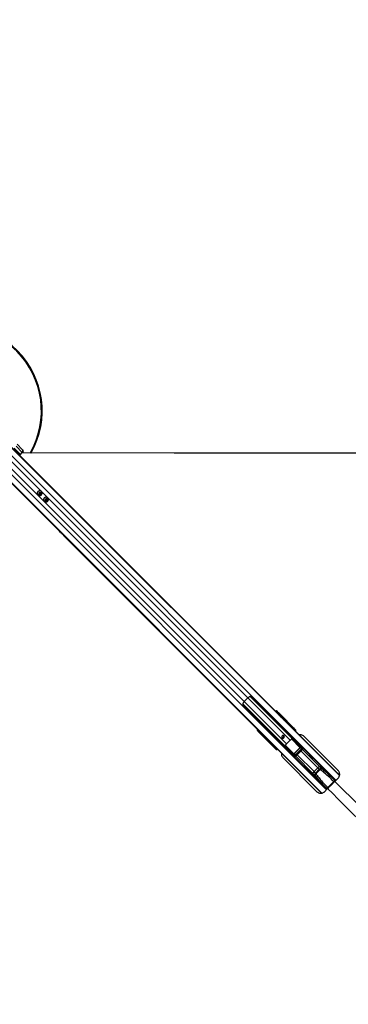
# Model space of a CAD drawing. Header units: millimetres. Extents: x 20 to 22981, y 40 to 19992.
# Tile 79 of 120: x 7015 to 8251, y 12463 to 16167. Entities that reach past the tile are written whole.
import ezdxf

# ---------------------------------------------------------------- set-up
doc = ezdxf.new("R2010")
doc.units = ezdxf.units.MM
doc.header["$LTSCALE"] = 2
doc.layers.add('COMPONENT_GEOMETRY', color=7, linetype='Continuous')
doc.styles.add('SLDTEXTSTYLE0', font='TXT', dxfattribs={"width": 0.75})
doc.dimstyles.new('SLDDIMSTYLE0', dxfattribs={"dimtxt": 100, "dimasz": 6.604, "dimexe": 0, "dimexo": 0.0625, "dimgap": 25, "dimtad": 0, "dimtih": 1, "dimtoh": 1, "dimdec": 0, "dimrnd": 1e-09, "dimzin": 12, "dimdsep": 46, "dimtxsty": 'SLDTEXTSTYLE0', "dimsah": 1, "dimcen": 0.09, "dimadec": 0, "dimazin": 3, "dimtfac": 1, "dimtdec": 0, "dimtofl": 0, "dimtmove": 0, "dimatfit": 3, "dimfxl": 1, "dimfrac": 2, "dimtolj": 1, "dimtzin": 12, "dimarcsym": 0})

# ---------------------------------------------------------------- blocks, each defined once
blk = doc.blocks.new('_D_3')
at = {"layer": 'COMPONENT_GEOMETRY', "color": 7}
for p, q in [((7626.6, 16890), (7596.1, 16890)), ((7596.1, 16890), (7596.1, 16731.2)), ((7993.1, 16890), (8023.6, 16890)), ((8023.6, 16890), (8023.6, 16731.2)), ((6620.5, 11970.8), (6620.5, 16752.3)), ((6620.5, 16745.9), (6938.1, 16745.9)), ((6938.1, 11970.8), (6938.1, 16752.3)), ((6938.1, 16745.9), (7543.6, 16745.9)), ((7596.1, 16731.2), (7626.6, 16731.2)), ((8023.6, 16731.2), (7993.1, 16731.2))]:
    blk.add_line(p, q, dxfattribs=at)
for points in [[(6620.5, 16745.9), (6627.1, 16744.9), (6627.1, 16746.9)], [(6938.1, 16745.9), (6931.5, 16746.9), (6931.5, 16744.9)]]:
    blk.add_solid(points, dxfattribs=at)
at = {"layer": 'COMPONENT_GEOMETRY', "color": 7, "char_height": 100, "attachment_point": 1, "style": 'SLDTEXTSTYLE0'}
for s, insert in [('6.25in', (7626.6, 16860.1)), ('159mm', (7574, 16710.5))]:
    blk.add_mtext(s, dxfattribs=dict(at, insert=insert))

msp = doc.modelspace()

# ---------------------------------------------------------------- linework, layer by layer
at = {"color": 8, "linetype": 'Continuous', "lineweight": 25}
for p, q in [((6940.81, 14569.9), (8204.65, 13306.06)), ((6955.58, 14585.67), (8217.74, 13323.51)), ((6889.26, 14519.35), (8151.15, 13257.46)), ((6905.03, 14534.12), (8168.87, 13270.28)), ((7026.36, 14536.96), (7024.57, 14538.75)), ((6967.37, 14493.63), (7859.47, 13601.53)), ((6981.3, 14507.56), (7873.4, 13615.46)), ((7854.29, 13593.55), (8012.17, 13435.67)), ((7859.47, 13601.53), (8018.69, 13442.31)), ((7873.4, 13615.46), (8032.62, 13456.24)), ((7881.38, 13620.64), (8039.26, 13462.76)), ((7983.67, 13559.14), (7984.79, 13560.15)), ((7987.04, 13558.67), (7985.51, 13557.3)), ((8005.59, 13536.67), (8217.95, 13324.31)), ((7914.78, 13490.14), (7915.79, 13491.26)), ((7917.63, 13489.42), (7916.27, 13487.89)), ((8031.16, 13511.65), (8032.48, 13513.23)), ((8032.74, 13513.09), (8031.37, 13511.44)), ((8038.75, 13504.06), (8039.26, 13504.57)), ((8040.16, 13503.67), (8039.65, 13503.16)), ((8040.71, 13502.11), (8041.22, 13502.62)), ((8041.68, 13502.15), (8041.22, 13502.62)), ((8041.39, 13501.42), (8042.52, 13502.78)), ((8042.79, 13502.63), (8041.6, 13501.21)), ((8042.73, 13502.97), (8042.2, 13503.51)), ((8048.84, 13494.34), (8049.31, 13493.88)), ((8049.12, 13494.62), (8049.59, 13494.16)), ((8049.2, 13493.61), (8049.22, 13493.63)), ((7937.07, 13470.53), (8150.32, 13257.28)), ((8069.19, 13429.11), (8037.12, 13461.18)), ((8037.52, 13461.48), (8069.43, 13429.57)), ((8039.15, 13462.51), (8040.21, 13461.65)), ((7961.7, 13442.45), (7963.28, 13443.77)), ((7963.49, 13443.56), (7961.84, 13442.19)), ((7970.36, 13435.67), (7970.87, 13436.18)), ((7970.99, 13432.92), (7970.91, 13432.99)), ((7971.77, 13435.28), (7971.26, 13434.77)), ((7971.43, 13432.73), (7971.96, 13432.2)), ((7972.15, 13432.41), (7973.51, 13433.54)), ((7973.72, 13433.33), (7972.3, 13432.14)), ((7972.31, 13433.71), (7972.82, 13434.22)), ((7972.78, 13433.25), (7972.31, 13433.71)), ((7978.99, 13425.02), (7978.91, 13425.09)), ((7980.77, 13425.34), (7980.31, 13425.81)), ((7981.05, 13425.62), (7980.59, 13426.09)), ((7981.31, 13425.71), (7981.32, 13425.73)), ((8011.86, 13432.11), (8013.17, 13431.12)), ((8045.36, 13405.5), (8013.48, 13437.38)), ((8013.81, 13437.75), (8045.82, 13405.74)), ((8073.46, 13415.86), (8136.47, 13352.85)), ((8079.06, 13421.46), (8077.18, 13423.34)), ((8078.99, 13421.39), (8143.66, 13356.72)), ((8053.47, 13395.87), (8051.59, 13397.75)), ((8053.54, 13395.94), (8118.21, 13331.27)), ((8059.07, 13401.47), (8122.08, 13338.46)), ((8202.56, 13304.21), (8193.7, 13313.07)), ((8197.94, 13299.33), (8196.5, 13300.78)), ((8161.86, 13281.23), (8170.83, 13272.25)), ((8175.6, 13276.99), (8174.15, 13278.43))]:
    msp.add_line(p, q, dxfattribs=at)
at = {"color": 7, "linetype": 'Continuous', "lineweight": 25}
for p, q in [((6951.21, 14591.61), (7978, 13564.81)), ((6953.62, 14588.64), (7993.24, 13549.02)), ((7024.57, 14538.75), (7001.31, 14562.01)), ((7005.03, 14569.6), (7024.57, 14550.06)), ((6883.32, 14523.73), (7162.14, 14244.91)), ((6886.29, 14521.31), (7930.77, 13476.83)), ((6994.24, 14554.94), (7017.5, 14531.68)), ((7017.5, 14531.68), (7024.57, 14538.75)), ((7024.57, 14550.06), (7026.36, 14548.28)), ((7026.32, 14536.92), (7026.36, 14536.96)), ((7082.81, 14378.68), (7083, 14378.5)), ((7087.64, 14384.84), (7090.09, 14387.29)), ((7088.41, 14381.62), (7087.64, 14384.84)), ((7089.27, 14381.99), (7088.27, 14382.23)), ((7091.63, 14380.85), (7088.41, 14381.62)), ((7090.88, 14381.6), (7089.27, 14381.99)), ((7090.09, 14387.29), (7093.31, 14386.52)), ((7092.1, 14382.83), (7090.88, 14381.6)), ((7090.88, 14381.6), (7091.63, 14380.85)), ((7094.08, 14383.3), (7091.63, 14380.85)), ((7093.33, 14384.05), (7092.1, 14382.83)), ((7092.7, 14386.66), (7092.94, 14385.66)), ((7092.94, 14385.66), (7093.33, 14384.05)), ((7093.31, 14386.52), (7094.08, 14383.3)), ((7093.33, 14384.05), (7094.08, 14383.3)), ((7096.43, 14391.93), (7096.25, 14392.12)), ((7106.74, 14354.76), (7106.92, 14354.57)), ((7111.57, 14360.91), (7114.02, 14363.36)), ((7112.34, 14357.7), (7111.57, 14360.91)), ((7113.19, 14358.06), (7112.19, 14358.3)), ((7115.55, 14356.93), (7112.34, 14357.7)), ((7114.8, 14357.68), (7113.19, 14358.06)), ((7114.02, 14363.36), (7117.23, 14362.59)), ((7116.03, 14358.9), (7114.8, 14357.68)), ((7114.8, 14357.68), (7115.55, 14356.93)), ((7118, 14359.38), (7115.55, 14356.93)), ((7117.25, 14360.13), (7116.03, 14358.9)), ((7116.63, 14362.74), (7116.87, 14361.74)), ((7116.87, 14361.74), (7117.25, 14360.13)), ((7117.23, 14362.59), (7118, 14359.38)), ((7117.25, 14360.13), (7118, 14359.38)), ((7120.36, 14368.01), (7120.17, 14368.19)), ((7162.14, 14244.91), (7167.8, 14239.24)), ((7167.8, 14239.24), (7174.5, 14232.55)), ((7174.5, 14232.55), (7183.64, 14223.41)), ((7183.64, 14223.41), (7915.04, 13492)), ((7873.4, 13615.46), (7859.47, 13601.53)), ((8203.37, 13304.79), (7890.22, 13617.95)), ((7856.98, 13584.71), (8170.14, 13271.56)), ((7978, 13564.81), (7982.31, 13560.5)), ((7980.93, 13566.52), (7983.61, 13563.86)), ((7983.4, 13564.66), (7980.93, 13566.52)), ((7982.31, 13560.5), (7989.82, 13552.99)), ((7984.79, 13560.15), (7983.55, 13561.09)), ((7983.61, 13563.86), (7984.85, 13562.92)), ((8032.48, 13513.23), (7987.04, 13558.67)), ((7988.68, 13559.36), (8051.05, 13496.99)), ((7989.14, 13559.33), (8052.8, 13495.67)), ((7989.82, 13552.99), (7994.99, 13547.82)), ((7993.24, 13549.02), (8004.83, 13536.58)), ((7993.24, 13549.02), (7997.55, 13544.71)), ((7994.99, 13547.82), (8001.02, 13541.8)), ((7997.55, 13544.71), (8004.42, 13537.33)), ((7997.55, 13544.71), (8003.44, 13538.82)), ((8001.02, 13541.8), (8003.17, 13539.64)), ((8003.17, 13539.64), (8218.07, 13324.75)), ((8004.42, 13537.33), (8003.44, 13538.82)), ((8003.44, 13538.82), (8005.59, 13536.67)), ((8006.85, 13534.77), (8005.59, 13536.67)), ((7911.07, 13491.32), (7908.41, 13494)), ((7910.27, 13491.53), (7908.41, 13494)), ((7912.01, 13490.08), (7911.07, 13491.32)), ((7913.85, 13491.38), (7914.78, 13490.14)), ((7915.04, 13492), (7919.34, 13487.71)), ((7977.94, 13423.88), (7915.57, 13486.25)), ((7915.6, 13485.79), (7979.26, 13422.13)), ((7916.27, 13487.89), (7961.7, 13442.45)), ((7919.34, 13487.71), (7931.94, 13475.1)), ((8039.49, 13505.05), (8032.78, 13513.14)), ((8034.17, 13513.17), (8040.86, 13505.09)), ((8041.94, 13504.02), (8037.15, 13510.03)), ((8037.24, 13509.92), (8037.15, 13510.03)), ((8042, 13503.94), (8037.24, 13509.92)), ((8040.16, 13503.67), (8039.26, 13504.57)), ((8041.22, 13502.62), (8040.16, 13503.67)), ((8040.86, 13505.09), (8041.94, 13504.02)), ((8041.17, 13501.64), (8041.68, 13502.15)), ((8042, 13503.94), (8041.94, 13504.02)), ((8047.48, 13496.97), (8042.79, 13502.63)), ((8044.27, 13502.53), (8048.85, 13497.02)), ((8049.84, 13496.02), (8046.63, 13500.06)), ((8049.91, 13495.95), (8046.7, 13499.98)), ((8046.97, 13496.21), (8047.25, 13496.49)), ((8046.97, 13496.21), (8047.87, 13495.32)), ((8047.25, 13496.49), (8048.15, 13495.6)), ((8048.15, 13495.6), (8047.87, 13495.32)), ((8047.87, 13495.32), (8048.84, 13494.34)), ((8049.12, 13494.62), (8048.15, 13495.6)), ((8048.84, 13494.34), (8049.12, 13494.62)), ((8048.85, 13497.02), (8049.84, 13496.02)), ((8049.31, 13493.88), (8049.59, 13494.16)), ((8049.84, 13496.02), (8049.91, 13495.95)), ((8051.05, 13496.99), (8052.8, 13495.67)), ((7935.63, 13472.31), (7930.77, 13476.83)), ((7930.77, 13476.83), (7937.07, 13470.53)), ((7931.94, 13475.1), (7934.1, 13472.95)), ((7934.1, 13472.95), (8149.86, 13257.19)), ((7937.07, 13470.53), (7937.45, 13470.28)), ((8032.62, 13456.24), (8018.69, 13442.31)), ((8074.25, 13425.55), (8039.76, 13460.04)), ((8040.24, 13460.97), (8074.73, 13426.48)), ((8076.93, 13426.49), (8042.23, 13461.11)), ((8044.82, 13461.35), (8078.79, 13427.46)), ((8046.78, 13461.24), (8046.51, 13460.97)), ((8060.19, 13447.31), (8074.29, 13433.25)), ((8212.78, 13342.48), (8084.54, 13470.72)), ((7969.84, 13434.07), (7961.77, 13440.77)), ((7961.79, 13442.15), (7969.88, 13435.44)), ((7964.9, 13437.78), (7970.91, 13432.99)), ((7964.9, 13437.78), (7965.03, 13437.69)), ((7965.02, 13437.68), (7970.99, 13432.93)), ((7970.91, 13432.99), (7969.84, 13434.07)), ((7970.36, 13435.67), (7971.26, 13434.77)), ((7971.26, 13434.77), (7972.31, 13433.71)), ((7972.3, 13432.14), (7977.96, 13427.45)), ((7977.91, 13426.08), (7972.4, 13430.66)), ((7972.78, 13433.25), (7973.29, 13433.76)), ((7974.87, 13428.3), (7978.91, 13425.09)), ((7974.95, 13428.23), (7978.98, 13425.02)), ((7978.91, 13425.09), (7977.91, 13426.08)), ((7979.26, 13422.13), (7977.94, 13423.88)), ((7978.44, 13427.68), (7978.72, 13427.96)), ((7979.33, 13426.78), (7978.44, 13427.68)), ((7979.61, 13427.06), (7978.72, 13427.96)), ((7979.61, 13427.06), (7979.33, 13426.78)), ((7979.33, 13426.78), (7980.31, 13425.81)), ((7980.59, 13426.09), (7979.61, 13427.06)), ((7980.31, 13425.81), (7980.59, 13426.09)), ((7980.77, 13425.34), (7981.05, 13425.62)), ((7981.05, 13425.62), (7981.23, 13425.82)), ((8013.09, 13432.47), (8013.28, 13434.72)), ((8047.47, 13396.15), (8013.58, 13430.11)), ((8013.96, 13428.42), (8013.69, 13428.15)), ((8013.82, 13432.7), (8048.44, 13398)), ((8048.45, 13400.2), (8013.96, 13434.69)), ((8014.89, 13435.17), (8049.38, 13400.68)), ((8027.62, 13414.74), (8041.68, 13400.64)), ((8046.6, 13405.65), (8069.28, 13428.33)), ((8069.49, 13428.12), (8046.81, 13405.44)), ((8051.12, 13400.27), (8074.66, 13423.81)), ((8075.08, 13423.39), (8051.54, 13399.85)), ((8051.59, 13397.75), (8077.18, 13423.34)), ((8053.47, 13395.87), (8079.06, 13421.46)), ((8069.28, 13428.33), (8069.49, 13428.12)), ((8069.43, 13429.57), (8074.25, 13425.55)), ((8074.66, 13423.81), (8069.49, 13428.12)), ((8078.79, 13427.46), (8074.29, 13433.25)), ((8074.66, 13423.81), (8075.08, 13423.39)), ((8079.2, 13427), (8074.74, 13432.73)), ((8106.5, 13400.95), (8074.8, 13432.66)), ((8004.91, 13391.09), (8133.15, 13262.85)), ((8041.68, 13400.64), (8047.47, 13396.15)), ((8042.2, 13400.19), (8047.93, 13395.73)), ((8042.27, 13400.13), (8073.98, 13368.42)), ((8049.38, 13400.68), (8045.36, 13405.5)), ((8046.6, 13405.65), (8046.81, 13405.44)), ((8046.81, 13405.44), (8051.12, 13400.27)), ((8051.12, 13400.27), (8051.54, 13399.85)), ((8159.7, 13347.76), (8120.95, 13386.5)), ((8088.43, 13353.97), (8127.17, 13315.23)), ((8122.08, 13338.46), (8136.47, 13352.85)), ((8127.55, 13332.99), (8122.08, 13338.46)), ((8127.55, 13332.99), (8141.94, 13347.38)), ((8144.19, 13345.12), (8129.81, 13330.74)), ((8141.94, 13347.38), (8136.47, 13352.85)), ((8141.94, 13347.38), (8144.19, 13345.12)), ((8150.87, 13349.51), (8143.66, 13356.72)), ((8145.77, 13356.09), (8158.54, 13343.32)), ((8199.39, 13306.37), (8155.47, 13350.29)), ((8125.42, 13324.06), (8118.21, 13331.27)), ((8118.84, 13329.16), (8131.61, 13316.39)), ((8168.56, 13275.54), (8124.64, 13319.46)), ((8127.55, 13332.99), (8129.81, 13330.74)), ((8174.15, 13278.43), (8196.5, 13300.78)), ((8193.7, 13313.07), (8193.18, 13312.58)), ((8195.83, 13301.45), (8196.5, 13300.78)), ((8196.5, 13300.78), (8196.5, 13300.78)), ((8200.06, 13305.7), (8199.39, 13306.37)), ((8202.19, 13303.57), (8200.06, 13305.7)), ((8200.34, 13301.75), (8212.78, 13314.2)), ((8161.44, 13262.85), (8173.18, 13274.59)), ((8162.35, 13281.75), (8161.86, 13281.23)), ((8169.23, 13274.87), (8168.56, 13275.54)), ((8171.36, 13272.74), (8169.23, 13274.87)), ((8173.48, 13279.1), (8174.15, 13278.43)), ((8174.15, 13278.43), (8174.15, 13278.43))]:
    msp.add_line(p, q, dxfattribs=at)
at = {"color": 7, "linetype": 'Continuous', "lineweight": 25, "flags": 128}
for points in [[(9506.66, 14536.84), (8866.06, 14536.84), (8225.47, 14536.86), (7596.1, 14536.89), (7022.75, 14536.92)], [(7083.4, 14391.53), (7081.82, 14389.48), (7080.83, 14387.12), (7080.5, 14384.61), (7080.85, 14382.15), (7081.85, 14379.92), (7083.44, 14378.08), (7085.5, 14376.77), (7087.87, 14376.09), (7090.37, 14376.08), (7092.83, 14376.75), (7095.06, 14378.05), (7096.89, 14379.87), (7098.18, 14382.1), (7098.85, 14384.56), (7098.84, 14387.06), (7098.16, 14389.43), (7096.85, 14391.49), (7095.01, 14393.08), (7092.78, 14394.08), (7090.32, 14394.43), (7087.81, 14394.1), (7085.45, 14393.11), (7083.4, 14391.53)], [(7087.7, 14387.23), (7086.66, 14385.7), (7086.25, 14383.93), (7086.55, 14382.17), (7087.5, 14380.71), (7088.97, 14379.76), (7090.72, 14379.46), (7092.49, 14379.87), (7094.02, 14380.91), (7095.06, 14382.44), (7095.47, 14384.21), (7095.17, 14385.96), (7094.22, 14387.43), (7092.76, 14388.38), (7091, 14388.68), (7089.23, 14388.27), (7087.7, 14387.23)], [(7107.33, 14367.6), (7105.75, 14365.56), (7104.76, 14363.19), (7104.42, 14360.69), (7104.77, 14358.23), (7105.78, 14356), (7107.37, 14354.16), (7109.43, 14352.85), (7111.79, 14352.16), (7114.3, 14352.15), (7116.76, 14352.82), (7118.98, 14354.12), (7120.81, 14355.95), (7122.11, 14358.17), (7122.78, 14360.63), (7122.77, 14363.14), (7122.08, 14365.5), (7120.77, 14367.56), (7118.93, 14369.15), (7116.7, 14370.16), (7114.24, 14370.51), (7111.74, 14370.17), (7109.37, 14369.18), (7107.33, 14367.6)], [(7111.63, 14363.3), (7110.58, 14361.78), (7110.18, 14360), (7110.47, 14358.25), (7111.43, 14356.79), (7112.89, 14355.83), (7114.64, 14355.54), (7116.42, 14355.94), (7117.94, 14356.99), (7118.99, 14358.51), (7119.39, 14360.29), (7119.1, 14362.04), (7118.14, 14363.5), (7116.68, 14364.46), (7114.93, 14364.75), (7113.15, 14364.35), (7111.63, 14363.3)], [(8009.25, 13472.75), (8007.71, 13473.75), (8005.87, 13474.06), (8004, 13473.63), (8002.4, 13472.53), (8001.3, 13470.93), (8000.87, 13469.06), (8001.18, 13467.22), (8002.18, 13465.68), (8003.72, 13464.67), (8005.57, 13464.36), (8007.44, 13464.79), (8009.04, 13465.89), (8010.14, 13467.49), (8010.57, 13469.36), (8010.26, 13471.21), (8009.25, 13472.75)], [(8120.95, 13386.5), (8120.95, 13386.5), (8119.24, 13388.16), (8116.64, 13390.62), (8113.59, 13393.53), (8112.04, 13395.04), (8110.57, 13396.49), (8109.23, 13397.85), (8108.06, 13399.06), (8106.43, 13400.83), (8105.89, 13401.51), (8106.5, 13400.95), (8106.5, 13400.95)], [(8081.37, 13361.37), (8081.34, 13361.4), (8078.29, 13364.31), (8075.69, 13366.77), (8073.97, 13368.43), (8073.42, 13369.04), (8074.1, 13368.5), (8075.87, 13366.87), (8077.08, 13365.7), (8078.44, 13364.35), (8079.9, 13362.88), (8081.41, 13361.33), (8084.32, 13358.28), (8086.78, 13355.68), (8088.43, 13353.97), (8088.43, 13353.97)]]:
    msp.add_lwpolyline(points, dxfattribs=at)
at = {"color": 7, "linetype": 'Continuous', "lineweight": 25}
for centre, radius, start, end in [((6779.29, 14695.64), 320, 330.23206, 119.77073), ((6779.29, 14695.64), 317, 329.92724, 120.07883), ((7016.09, 14533.09), 2, 225, 315), ((7018.92, 14544.4), 8, 315, 45), ((7020.7, 14542.62), 8, 315, 45), ((7089.53, 14384.99), 9.22, 133.20212, 223.24693), ((7089.94, 14385.4), 9.22, 46.75307, 136.79788), ((7089.89, 14384.62), 2.7, 231.23786, 256.69593), ((7089.93, 14384.95), 3.04, 257.4059, 315.62264), ((7089.98, 14385), 3.04, 314.37736, 12.5941), ((7090.31, 14385.04), 2.7, 13.30407, 38.76214), ((7113.45, 14361.07), 9.22, 133.20212, 223.24693), ((7113.86, 14361.48), 9.22, 46.75307, 136.79788), ((7113.81, 14360.69), 2.7, 231.23786, 256.69593), ((7113.85, 14361.03), 3.04, 257.4059, 315.62264), ((7113.9, 14361.08), 3.04, 314.37736, 12.5941), ((7114.24, 14361.12), 2.7, 13.30407, 38.76214), ((7890.88, 13570.04), 44.48, 134.91701, 142.2174), ((7904.9, 13584.05), 44.48, 127.7826, 135.08299), ((7982.16, 13562.5), 1.98, 314.46278, 43.28196), ((7983.41, 13561.56), 1.98, 314.46278, 43.28196), ((7988.47, 13557.59), 1.79, 83.28389, 142.93745), ((7987.59, 13528.39), 18.97, 33.36609, 44.95795), ((7989.75, 13526.23), 18.97, 33.36609, 44.95795), ((7912.43, 13492.77), 1.98, 226.71804, 315.53722), ((7913.37, 13491.52), 1.98, 226.71804, 315.53722), ((7917.34, 13486.46), 1.79, 127.06255, 186.71611), ((8033.02, 13513.92), 0.878, 231.75739, 251.60224), ((8032.99, 13513.9), 0.796, 232.78764, 255.04984), ((8034.25, 13513.3), 0.161, 238.83961, 294.83918), ((8037.23, 13510.18), 0.178, 241.13554, 299.17095), ((8040.2, 13504.37), 0.98, 47.39254, 136.15841), ((8043.06, 13503.46), 0.878, 231.75739, 251.60224), ((8043.8, 13503.78), 1.34, 217.07771, 229.02906), ((8044.37, 13502.73), 0.222, 245.96385, 306.54975), ((8046.72, 13500.28), 0.237, 247.3806, 308.39441), ((8048.19, 13496.29), 0.98, 47.39254, 136.15841), ((7945.34, 13488.52), 18.96, 225.04062, 236.5012), ((7947.51, 13486.37), 18.97, 225.04205, 236.63391), ((8004.43, 13470.2), 3.27, 170.87202, 318.67567), ((8004.34, 13470.59), 5.05, 237.85467, 32.14533), ((8004.7, 13470.48), 3.27, 311.86542, 98.5869), ((7990.86, 13498.05), 59.1, 314.96371, 320.45217), ((8040.54, 13460.69), 1.01, 108.69471, 219.84659), ((8040.86, 13460.06), 1.1, 124.00776, 180.96676), ((8042.16, 13461.4), 1.96, 172.73075, 192.6305), ((8043.7, 13461.05), 1.48, 147.53565, 177.54384), ((8043.51, 13461.23), 0.618, 26.59048, 60.31331), ((7961.03, 13441.94), 0.796, 14.95016, 37.21236), ((7961.01, 13441.91), 0.878, 18.39776, 38.24261), ((7961.63, 13440.68), 0.161, 335.16082, 31.16039), ((7964.75, 13437.7), 0.178, 330.82905, 28.86446), ((7970.56, 13434.73), 0.98, 133.84159, 222.60746), ((7971.15, 13431.13), 1.34, 40.97094, 52.92229), ((7971.47, 13431.87), 0.878, 18.39776, 38.24261), ((7972.2, 13430.57), 0.222, 323.45025, 24.03615), ((7974.65, 13428.21), 0.237, 321.60559, 22.6194), ((7978.64, 13426.75), 0.98, 133.84159, 222.60746), ((8013.88, 13431.23), 1.48, 92.45616, 122.46435), ((8013.7, 13431.42), 0.618, 209.68669, 243.40952), ((8014.24, 13434.39), 1.01, 50.15341, 161.30529), ((8013.53, 13432.77), 1.96, 77.3695, 97.26925), ((8014.87, 13434.07), 1.1, 89.03324, 145.99224), ((7976.88, 13484.07), 59.1, 309.54783, 315.03629), ((8068.88, 13429.56), 0.549, 304.00776, 0.96676), ((8075.35, 13425.57), 1.1, 124.00776, 180.96676), ((8078.75, 13425.27), 2.2, 89.13131, 146.03914), ((8045.37, 13406.05), 0.549, 269.03324, 325.99224), ((8049.66, 13396.18), 2.2, 123.96086, 180.86869), ((8049.36, 13399.58), 1.1, 89.03324, 145.99224), ((8128.28, 13330.49), 10.1, 127.87112, 175.57307), ((8144.44, 13346.65), 10.1, 94.42693, 142.12888), ((8135.65, 13323.77), 33.92, 30.07324, 76.32657), ((8132.2, 13314.56), 43.69, 71.90632, 74.78828), ((8138.58, 13333.06), 24.13, 45.55841, 72.65993), ((8136.83, 13354.55), 14.92, 316.92929, 340.28231), ((8145.02, 13348.18), 14.36, 315.91477, 340.24584), ((8151.16, 13339.28), 33.92, 193.67343, 239.92676), ((8160.37, 13342.73), 43.69, 195.21172, 198.09368), ((8141.87, 13336.35), 24.13, 197.34007, 224.44159), ((8120.38, 13338.1), 14.92, 289.71769, 313.07071), ((8126.75, 13329.91), 14.36, 289.75416, 314.08523), ((8194.39, 13312.36), 1, 45, 134), ((8189.72, 13309.62), 10.21, 306.77, 341.38786), ((8190.38, 13308.96), 10.21, 306.77, 341.38786), ((8162.57, 13280.54), 1, 136, 225), ((8165.31, 13285.21), 10.21, 288.61214, 323.23), ((8165.97, 13284.55), 10.21, 288.61214, 323.23)]:
    msp.add_arc(centre, radius, start, end, dxfattribs=at)
at = {"color": 8, "linetype": 'Continuous', "lineweight": 25}
for centre, radius, start, end in [((8040.94, 13485.3), 11.74, 41.25076, 45.15531), ((8050.83, 13495.32), 1.68, 82.6449, 139.88631), ((7979.61, 13424.1), 1.68, 130.11369, 187.3551), ((7989.63, 13433.99), 11.74, 224.84469, 228.74924)]:
    msp.add_arc(centre, radius, start, end, dxfattribs=at)
at = {"color": 7, "linetype": 'Continuous', "lineweight": 25}
for centre, major_axis, ratio, start_param, end_param in [((7976.76, 13562.22), (4.24, 4.24), 0.3295798, 0.0460032, 1.1020644), ((7864.87, 13451.67), (-222.39, 222.39), 0.5087356, 4.6425758, 4.712389), ((7869.17, 13447.37), (-222.39, 222.39), 0.5087356, 4.6425758, 4.712389), ((7987.41, 13560.66), (4.33, -4.18), 0.0438581, 1.2020967, 2.7976428), ((7986.13, 13558.81), (1.57, -1.28), 0.2462972, 1.1660183, 2.7615644), ((7987.52, 13560.25), (2.88, -2.79), 0.0438581, 1.2020967, 2.7976428), ((8005.23, 13536.38), (-1.68, 1.76), 0.0656844, 1.3963176, 3.4917197), ((7912.71, 13498.17), (4.24, 4.24), 0.3295798, 2.0395283, 3.0955894), ((7914.27, 13487.52), (-4.18, 4.33), 0.0438581, 0.3439498, 1.939496), ((7914.68, 13487.41), (-2.79, 2.88), 0.0438581, 0.3439498, 1.939496), ((7916.12, 13488.8), (-1.28, 1.57), 0.2462972, 0.3800283, 1.9755744), ((8028.18, 13605.14), (-221.5, 221.5), 0.5107684, 1.5707963, 1.6406095), ((8032.47, 13600.85), (-221.5, 221.5), 0.5107684, 1.5707963, 1.6398026), ((8031.22, 13513.99), (1.41, 1.41), 0.7241758, 4.8869219, 4.9129515), ((8031.55, 13513.66), (1.77, 1.77), 0.5087004, 4.8869219, 4.9129515), ((8092.32, 13452.19), (-70.97, 74.51), 0.0008516, 0.6113881, 0.681222), ((8092.68, 13452.54), (-71.32, 74.15), 0.0006481, 0.6130958, 0.6829297), ((8039.13, 13504.7), (0.354, 0.354), 0.3743577, 4.712389, 6.2482787), ((8039.79, 13504.05), (1.06, 1.06), 0.3524771, 4.712389, 6.2482787), ((8040.86, 13502.97), (1.06, 1.06), 0.3305965, 4.712389, 6.2482787), ((8043.84, 13501.39), (-1.06, 1.62), 0.7727027, 0.0352335, 0.2292342), ((8043.78, 13501.57), (-0.83, 1.22), 0.6768411, 0.031853, 0.2258537), ((8092.32, 13452.19), (-70.97, 74.51), 0.0008516, 0.8281158, 0.8722649), ((8092.68, 13452.54), (-71.32, 74.15), 0.0006481, 0.8298235, 0.8739726), ((8047.12, 13496.63), (0.354, 0.354), 0.3743577, 4.712389, 6.2482787), ((8047.78, 13495.97), (1.06, 1.06), 0.3524771, 4.712389, 6.2482787), ((8048.77, 13494.97), (1.06, 1.06), 0.3305965, 4.712389, 6.2482787), ((8048.15, 13494.21), (3.27, 2.34), 0.932843, 4.8660535, 6.4380058), ((8049.78, 13492.98), (3.69, 1.73), 0.9084912, 5.0290275, 6.6009798), ((7935.83, 13471.9), (1.76, -1.68), 0.0656844, 5.9330583, 8.0305561), ((7979.54, 13508.15), (84.02, -68.6), 0.0107882, 0.7805081, 0.8197113), ((8043.17, 13453.68), (-5.76, 5.76), 0.8205601, 5.5267292, 5.8030992), ((8079.52, 13430.6), (192.03, -191.31), 0.0067039, 4.5402138, 4.6182287), ((7960.94, 13443.71), (1.41, 1.41), 0.7241758, 4.5118264, 4.5378561), ((8022.74, 13382.61), (74.51, -70.97), 0.0008516, 2.4603707, 2.5302045), ((8022.39, 13382.26), (74.15, -71.32), 0.0006481, 2.458663, 2.5284968), ((7961.27, 13443.38), (1.77, 1.77), 0.5087004, 4.5118264, 4.5378561), ((7970.89, 13435.14), (1.06, 1.06), 0.3524771, 3.1764992, 4.712389), ((7970.23, 13435.8), (0.354, 0.354), 0.3743577, 3.1764992, 4.712389), ((7971.96, 13434.07), (1.06, 1.06), 0.3305965, 3.1764992, 4.712389), ((7973.54, 13431.09), (1.62, -1.06), 0.7727027, 2.9123584, 3.1063592), ((7973.36, 13431.15), (1.22, -0.83), 0.6768411, 2.9157389, 3.1097396), ((8022.39, 13382.26), (74.15, -71.32), 0.0006481, 2.2676201, 2.3117691), ((8022.74, 13382.61), (74.51, -70.97), 0.0008516, 2.2693278, 2.3134769), ((7978.96, 13427.15), (1.06, 1.06), 0.3524771, 3.1764992, 4.712389), ((7980.72, 13426.78), (2.34, 3.27), 0.932843, 2.9867722, 4.5587245), ((7978.31, 13427.81), (0.354, 0.354), 0.3743577, 3.1764992, 4.712389), ((7979.96, 13426.16), (1.06, 1.06), 0.3305965, 3.1764992, 4.712389), ((7981.95, 13425.15), (1.73, 3.69), 0.9084912, 2.8237982, 4.3957505), ((8044.33, 13395.41), (-191.31, 192.03), 0.0067039, 4.8065492, 4.8845862), ((7966.78, 13495.39), (-68.6, 84.02), 0.0107882, 2.3218814, 2.3610846), ((8021.25, 13431.76), (-5.76, 5.76), 0.8205601, 0.4800861, 0.7564561), ((8068.82, 13428.77), (0.472, -0.414), 0.7960113, 6.2316645, 7.7727784), ((8068.7, 13428.88), (0.811, -0.731), 0.9160627, 6.2417268, 7.7828408), ((8073.5, 13424.89), (1.2, -1.04), 0.6306565, 6.2304961, 7.7716101), ((8071.55, 13430.32), (-3.02, 3.58), 0.8534878, 4.6655123, 4.8124468), ((8073.27, 13425.12), (1.89, -1.66), 0.7960113, 6.2316645, 7.7727784), ((8075.56, 13425.03), (-1.51, 1.79), 0.8534878, 3.213545, 4.8124468), ((8076.03, 13424.57), (-2.8, 3.2), 0.9399897, 3.200151, 4.7990528), ((8044.61, 13403.38), (3.58, -3.02), 0.8534878, 4.6123311, 4.7592657), ((8046.05, 13406.23), (-0.731, 0.811), 0.9160627, 1.6419372, 3.1830512), ((8046.16, 13406.11), (-0.414, 0.472), 0.7960113, 1.6519995, 3.1931135), ((8050.36, 13398.9), (3.2, -2.8), 0.9399897, 4.6257252, 6.224627), ((8049.9, 13399.37), (1.79, -1.51), 0.8534878, 4.6123311, 6.2112329), ((8049.81, 13401.66), (-1.66, 1.89), 0.7960113, 1.6519995, 3.1931135), ((8050.04, 13401.43), (-1.04, 1.2), 0.6306565, 1.6531679, 3.1942819), ((8146.23, 13343.09), (5.66, 5.66), 0.7578134, 0.2090536, 1.5707963), ((8146.91, 13342.41), (2.71, -2.71), 0.5211931, 1.77985, 3.1415927), ((8056, 13126.68), (303.43, -303.43), 0.5211931, 1.7566923, 1.77985), ((8055.32, 13127.36), (305, -305), 0.5324147, 1.7566923, 1.77985), ((8086.94, 13192.55), (208.93, -208.93), 0.5211931, 1.5707963, 1.7566923), ((8131.84, 13328.7), (5.66, 5.66), 0.7578134, 1.5707963, 2.932539), ((8347.57, 13419.61), (305, -305), 0.5324147, 4.5033353, 4.526493), ((8132.52, 13328.02), (2.71, -2.71), 0.5211931, 3.1415927, 4.5033353), ((8348.25, 13418.93), (303.43, -303.43), 0.5211931, 4.5033353, 4.526493), ((8282.38, 13388), (208.93, -208.93), 0.5211931, 4.526493, 4.712389), ((8281.7, 13388.67), (210.51, -210.51), 0.5374519, 4.5891084, 4.712389), ((8086.26, 13193.23), (210.51, -210.51), 0.5374519, 1.5707963, 1.6940433)]:
    msp.add_ellipse(centre, major_axis=major_axis, ratio=ratio, start_param=start_param, end_param=end_param, dxfattribs=at)
at = {"color": 8, "linetype": 'Continuous', "lineweight": 25}
for centre, major_axis, ratio, start_param, end_param in [((7979.43, 13559.55), (4.24, 4.24), 0.3295099, 0.0458673, 1.1028005), ((7980.77, 13558.22), (2.83, 2.83), 0.3295798, 0.0460032, 0.8278434), ((7915.38, 13495.5), (4.24, 4.24), 0.3295099, 2.0387921, 3.0957254), ((7916.71, 13494.16), (2.83, 2.83), 0.3295798, 2.3137493, 3.0955894), ((8046.84, 13496.34), (0.354, 0.354), 0.3743577, 4.158029, 4.712389), ((8047.9, 13494.95), (1.85, 0.86), 0.9084912, 5.0290275, 5.3492624), ((8062.17, 13440.72), (-28.45, 34.84), 0.0109144, 0.8684522, 0.9282339), ((7978.59, 13428.09), (0.354, 0.354), 0.3743577, 4.712389, 5.266749), ((7979.98, 13427.03), (0.86, 1.85), 0.9084912, 4.074793, 4.3957505), ((8034.21, 13412.76), (34.84, -28.45), 0.0109144, 2.2133587, 2.2731404), ((8086.26, 13193.23), (210.51, -210.51), 0.5374519, 1.6940433, 1.7566923), ((8281.7, 13388.67), (210.51, -210.51), 0.5374519, 4.526493, 4.5891084)]:
    msp.add_ellipse(centre, major_axis=major_axis, ratio=ratio, start_param=start_param, end_param=end_param, dxfattribs=at)
at = {"color": 7, "linetype": 'Continuous', "lineweight": 25}
for points, knots in [([(7183.64, 14223.41), (7183.69, 14223.36), (7183.74, 14223.31), (7183.8, 14223.25), (7183.83, 14223.22), (7183.92, 14223.13), (7184.13, 14222.95), (7184.07, 14223.08), (7183.28, 14224.01), (7181.72, 14225.69), (7178.96, 14228.5), (7175.12, 14232.25), (7171.13, 14236.17), (7167.5, 14239.77), (7164.74, 14242.59), (7162.36, 14245.06), (7161.09, 14246.44), (7160.44, 14247.13)], [0, 0, 0, 0, 0.0128243, 0.0160293, 0.0176317, 0.0240423, 0.0497305, 0.1190583, 0.1883106, 0.2569438, 0.3409778, 0.4760744, 0.611696, 0.7174469, 0.8271337, 0.9131092, 1, 1, 1, 1]), ([(7160.44, 14247.13), (7161.5, 14245.97), (7163.61, 14243.66), (7167.03, 14240.15), (7169.75, 14237.41), (7171.25, 14235.91), (7172.13, 14235.03), (7172.59, 14234.57), (7172.82, 14234.35)], [0, 0, 0, 0, 0.32567548, 0.65033879, 0.82290539, 0.91105022, 0.95544398, 1, 1, 1, 1]), ([(7172.82, 14234.35), (7171.06, 14236.08), (7167.49, 14239.6), (7163.94, 14243.12), (7162.14, 14244.91)], [0, 0, 0, 0, 0.49391989, 1, 1, 1, 1]), ([(7167.8, 14239.24), (7169.28, 14237.77), (7171.66, 14235.39), (7173.72, 14233.33), (7174.5, 14232.55)], [0, 0, 0, 0, 0.6208846, 1, 1, 1, 1]), ([(7180.94, 14226.16), (7180.91, 14226.19), (7180.84, 14226.25), (7180.79, 14226.3), (7180.79, 14226.29), (7180.89, 14226.18), (7181.15, 14225.91), (7181.48, 14225.58), (7181.77, 14225.29), (7181.93, 14225.13), (7182.07, 14224.99), (7182.13, 14224.93), (7182.16, 14224.91)], [0, 0, 0, 0, 0.0544091, 0.1088312, 0.182979, 0.3048167, 0.5225509, 0.7536074, 0.8287429, 0.9044718, 0.9590243, 1, 1, 1, 1]), ([(7182.16, 14224.91), (7182.19, 14224.88), (7182.25, 14224.82), (7182.31, 14224.77), (7182.31, 14224.77), (7182.21, 14224.88), (7181.96, 14225.14), (7181.63, 14225.48), (7181.35, 14225.76), (7181.18, 14225.93), (7181.03, 14226.07), (7180.97, 14226.13), (7180.94, 14226.16)], [0, 0, 0, 0, 0.0540589, 0.1081366, 0.1814898, 0.3019771, 0.5184611, 0.7488201, 0.8245546, 0.9008749, 0.9552344, 1, 1, 1, 1]), ([(7855.72, 13597.29), (7855.23, 13596.46), (7854.25, 13594.82), (7853.95, 13591.77), (7854.42, 13589.02), (7855.41, 13586.78), (7856.28, 13585.46), (7856.81, 13584.9), (7856.98, 13584.71)], [0, 0, 0, 0, 0.2129283, 0.4246049, 0.6767712, 0.8300264, 0.9444848, 1, 1, 1, 1]), ([(7890.22, 13617.95), (7889.83, 13618.29), (7888.94, 13619.08), (7886.79, 13620.2), (7883.95, 13620.94), (7880.56, 13620.88), (7878.6, 13619.76), (7877.64, 13619.21)], [0, 0, 0, 0, 0.1096269, 0.2567278, 0.4997884, 0.7551779, 1, 1, 1, 1]), ([(7989.82, 13552.99), (7990.04, 13552.77), (7990.49, 13552.32), (7991.4, 13551.39), (7992.37, 13550.4), (7993.33, 13549.45), (7994.14, 13548.64), (7994.73, 13548.07), (7994.98, 13547.83), (7994.99, 13547.83), (7994.99, 13547.82)], [0, 0, 0, 0, 0.1335987, 0.2671966, 0.4008119, 0.5344211, 0.6680123, 0.8016105, 0.9352267, 1, 1, 1, 1]), ([(8032.51, 13513.27), (8032.52, 13513.29), (8032.62, 13513.41), (8032.83, 13513.58), (8033.16, 13513.7), (8033.48, 13513.69), (8033.79, 13513.58), (8034.07, 13513.39), (8034.23, 13513.24), (8034.32, 13513.16)], [0, 0, 0, 0, 0.0324038, 0.2220781, 0.3811988, 0.5433613, 0.6728153, 0.8347469, 1, 1, 1, 1]), ([(8034.17, 13513.17), (8034.11, 13513.22), (8034.01, 13513.33), (8033.85, 13513.43), (8033.72, 13513.49), (8033.63, 13513.52), (8033.48, 13513.54), (8033.29, 13513.52), (8033.04, 13513.4), (8032.87, 13513.26), (8032.8, 13513.15), (8032.78, 13513.14)], [0, 0, 0, 0, 0.1655111, 0.2835853, 0.3149316, 0.4135053, 0.4333733, 0.5928838, 0.760419, 0.9651718, 1, 1, 1, 1]), ([(8041.68, 13502.15), (8041.75, 13502.23), (8041.95, 13502.44), (8042.16, 13502.79), (8042.25, 13503.21), (8042.21, 13503.61), (8042.08, 13503.83), (8042, 13503.94)], [0, 0, 0, 0, 0.1526816, 0.4213754, 0.6263891, 0.8018835, 1, 1, 1, 1]), ([(8042.73, 13502.97), (8042.84, 13503.03), (8043.05, 13503.15), (8043.42, 13503.17), (8043.79, 13503.08), (8044.17, 13502.87), (8044.38, 13502.67), (8044.5, 13502.56)], [0, 0, 0, 0, 0.1837229, 0.3577538, 0.5459259, 0.7461896, 1, 1, 1, 1]), ([(8044.27, 13502.53), (8044.19, 13502.62), (8044.04, 13502.76), (8043.75, 13502.92), (8043.46, 13502.97), (8043.17, 13502.92), (8043.01, 13502.82), (8042.92, 13502.77)], [0, 0, 0, 0, 0.2616949, 0.4547577, 0.6342319, 0.8078503, 1, 1, 1, 1]), ([(8049.1, 13493.71), (8049.14, 13493.73), (8049.21, 13493.78), (8049.27, 13493.84), (8049.31, 13493.88)], [0, 0, 0, 0, 0.4679841, 1, 1, 1, 1]), ([(8049.59, 13494.16), (8049.66, 13494.23), (8049.86, 13494.45), (8050.06, 13494.8), (8050.16, 13495.22), (8050.12, 13495.61), (8049.98, 13495.83), (8049.91, 13495.95)], [0, 0, 0, 0, 0.1526816, 0.4213754, 0.6263891, 0.8018835, 1, 1, 1, 1]), ([(8039.26, 13462.76), (8038.53, 13462.31), (8037.52, 13461.68), (8036.67, 13460.7), (8036.43, 13460.42)], [0, 0, 0, 0, 0.720131, 1, 1, 1, 1]), ([(8047.71, 13460.46), (8047.7, 13460.46), (8047.27, 13460.89), (8046.07, 13461.9), (8044.03, 13462.95), (8041.9, 13463.33), (8040.32, 13463.21), (8039.59, 13462.9), (8039.26, 13462.76)], [0, 0, 0, 0, 0.0026713, 0.1953579, 0.507159, 0.7219581, 0.8748674, 1, 1, 1, 1]), ([(8040.21, 13461.65), (8040.62, 13461.73), (8041.36, 13461.87), (8042.11, 13461.85), (8042.46, 13461.84)], [0, 0, 0, 0, 0.544713, 1, 1, 1, 1]), ([(8044.06, 13461.5), (8043.95, 13461.49), (8043.73, 13461.45), (8043.2, 13461.35), (8042.68, 13461.23), (8042.32, 13461.14), (8042.23, 13461.11)], [0, 0, 0, 0, 0.2055736, 0.4344383, 0.8552633, 1, 1, 1, 1]), ([(8042.46, 13461.84), (8042.73, 13461.83), (8043.11, 13461.81), (8043.57, 13461.77), (8043.74, 13461.77), (8043.81, 13461.76)], [0, 0, 0, 0, 0.5927869, 0.8158087, 1, 1, 1, 1]), ([(8044.82, 13461.35), (8044.81, 13461.35), (8044.7, 13461.45), (8044.41, 13461.66), (8044.03, 13461.73), (8043.81, 13461.76)], [0, 0, 0, 0, 0.0107069, 0.4125943, 1, 1, 1, 1]), ([(8044.82, 13461.35), (8044.81, 13461.35), (8044.74, 13461.41), (8044.53, 13461.53), (8044.24, 13461.51), (8044.06, 13461.5)], [0, 0, 0, 0, 0.0107069, 0.4125955, 1, 1, 1, 1]), ([(8084.54, 13470.72), (8082.92, 13472.09), (8079.66, 13474.83), (8073.36, 13476.58), (8068.74, 13476.9), (8066.72, 13476.21), (8066.63, 13476.18)], [0, 0, 0, 0, 0.3358615, 0.6728418, 0.9857187, 1, 1, 1, 1]), ([(7961.77, 13440.61), (7961.69, 13440.7), (7961.54, 13440.85), (7961.36, 13441.12), (7961.25, 13441.42), (7961.23, 13441.74), (7961.3, 13441.98), (7961.43, 13442.22), (7961.56, 13442.33), (7961.66, 13442.42)], [0, 0, 0, 0, 0.1677551, 0.3094261, 0.4421052, 0.5973632, 0.7692312, 0.8002226, 1, 1, 1, 1]), ([(7961.79, 13442.15), (7961.71, 13442.07), (7961.53, 13441.91), (7961.4, 13441.64), (7961.39, 13441.38), (7961.43, 13441.22), (7961.49, 13441.1), (7961.54, 13441.02), (7961.64, 13440.89), (7961.7, 13440.83), (7961.77, 13440.77)], [0, 0, 0, 0, 0.2158633, 0.4289558, 0.5802581, 0.6862162, 0.7010964, 0.8134316, 0.8319841, 1, 1, 1, 1]), ([(7970.99, 13432.93), (7971.11, 13432.85), (7971.31, 13432.73), (7971.65, 13432.68), (7971.94, 13432.72), (7972.25, 13432.84), (7972.53, 13433.01), (7972.7, 13433.18), (7972.78, 13433.25)], [0, 0, 0, 0, 0.1995794, 0.3513074, 0.4943159, 0.6461802, 0.8522295, 1, 1, 1, 1]), ([(7972.37, 13430.43), (7972.29, 13430.52), (7972.12, 13430.69), (7971.9, 13431.03), (7971.76, 13431.42), (7971.77, 13431.84), (7971.89, 13432.08), (7971.96, 13432.2)], [0, 0, 0, 0, 0.1896653, 0.387972, 0.5975579, 0.804387, 1, 1, 1, 1]), ([(7972.16, 13432.01), (7972.1, 13431.92), (7972, 13431.75), (7971.97, 13431.54), (7971.98, 13431.35), (7972.01, 13431.22), (7972.09, 13431.03), (7972.21, 13430.84), (7972.34, 13430.72), (7972.4, 13430.66)], [0, 0, 0, 0, 0.20401801, 0.36836347, 0.40895504, 0.56256989, 0.60852773, 0.80270533, 1, 1, 1, 1]), ([(7978.98, 13425.02), (7979.1, 13424.95), (7979.3, 13424.82), (7979.64, 13424.78), (7979.94, 13424.81), (7980.24, 13424.93), (7980.52, 13425.11), (7980.7, 13425.27), (7980.77, 13425.34)], [0, 0, 0, 0, 0.1995794, 0.3513074, 0.4943159, 0.6461802, 0.8522295, 1, 1, 1, 1]), ([(8012.17, 13435.67), (8012.03, 13435.34), (8011.72, 13434.61), (8011.6, 13433.03), (8011.99, 13430.9), (8013.03, 13428.86), (8014.04, 13427.66), (8014.47, 13427.23), (8014.47, 13427.22)], [0, 0, 0, 0, 0.1251326, 0.2780419, 0.492841, 0.8046421, 0.9973287, 1, 1, 1, 1]), ([(8014.51, 13438.5), (8013.83, 13437.86), (8012.9, 13436.97), (8012.33, 13435.95), (8012.17, 13435.67)], [0, 0, 0, 0, 0.7198695, 1, 1, 1, 1]), ([(8013.17, 13431.12), (8013.16, 13431.19), (8013.16, 13431.36), (8013.12, 13431.82), (8013.1, 13432.2), (8013.09, 13432.47)], [0, 0, 0, 0, 0.1841913, 0.4072131, 1, 1, 1, 1]), ([(8013.58, 13430.11), (8013.58, 13430.12), (8013.48, 13430.23), (8013.27, 13430.53), (8013.2, 13430.9), (8013.17, 13431.12)], [0, 0, 0, 0, 0.0107059, 0.4231481, 1, 1, 1, 1]), ([(8013.58, 13430.11), (8013.58, 13430.12), (8013.52, 13430.19), (8013.4, 13430.4), (8013.42, 13430.7), (8013.43, 13430.87)], [0, 0, 0, 0, 0.010706, 0.4231493, 1, 1, 1, 1]), ([(8013.82, 13432.7), (8013.75, 13432.43), (8013.65, 13432.06), (8013.55, 13431.56), (8013.48, 13431.2), (8013.44, 13430.98), (8013.43, 13430.87)], [0, 0, 0, 0, 0.4255346, 0.5656144, 0.7944513, 1, 1, 1, 1]), ([(7999.26, 13407.78), (7999.17, 13405.82), (7998.97, 13401.87), (8000.96, 13395.87), (8003.54, 13392.76), (8004.91, 13391.09)], [0, 0, 0, 0, 0.31404473, 0.63326451, 1, 1, 1, 1]), ([(8106.5, 13400.95), (8106.99, 13400.45), (8107.97, 13399.45), (8110.53, 13396.73), (8112.54, 13394.61), (8113.55, 13393.57), (8113.56, 13393.56)], [0, 0, 0, 0, 0.3346574, 0.6673089, 0.9968828, 1, 1, 1, 1]), ([(8212.78, 13314.2), (8213.59, 13315.1), (8215.21, 13316.9), (8217.5, 13321.04), (8218.71, 13325.65), (8218.64, 13330.41), (8217.92, 13334.1), (8216.47, 13337.65), (8214.67, 13340.47), (8213.27, 13341.96), (8212.78, 13342.48)], [0, 0, 0, 0, 0.111634, 0.2233339, 0.4451896, 0.5656417, 0.6860843, 0.8099139, 0.9336742, 1, 1, 1, 1]), ([(8173.18, 13274.59), (8175.29, 13276.7), (8179.57, 13280.99), (8186.4, 13287.81), (8193.46, 13294.87), (8198.02, 13299.43), (8200.34, 13301.75)], [0, 0, 0, 0, 0.23888, 0.4846364, 0.7381427, 1, 1, 1, 1]), ([(8133.15, 13262.85), (8134.07, 13262.04), (8135.89, 13260.4), (8140.08, 13258.09), (8144.77, 13256.9), (8149.6, 13257.01), (8153.32, 13257.79), (8156.87, 13259.3), (8159.58, 13261.09), (8160.99, 13262.43), (8161.44, 13262.85)], [0, 0, 0, 0, 0.1137423, 0.2275484, 0.4536506, 0.5755272, 0.6973834, 0.820633, 0.9438023, 1, 1, 1, 1])]:
    msp.add_open_spline(points, degree=3, knots=knots, dxfattribs=at)
at = {"color": 8, "linetype": 'Continuous', "lineweight": 25}
for points, knots in [([(8037.32, 13510.03), (8037.36, 13509.98), (8037.6, 13509.72), (8037.84, 13509.4), (8037.93, 13509.09), (8037.94, 13509.04)], [0, 0, 0, 0, 0.16078305, 0.84770941, 1, 1, 1, 1]), ([(8046.87, 13500.09), (8046.91, 13500.04), (8047.15, 13499.78), (8047.4, 13499.41), (8047.5, 13499.04), (8047.52, 13498.94)], [0, 0, 0, 0, 0.1385006, 0.7576606, 1, 1, 1, 1]), ([(8043.81, 13461.76), (8043.59, 13462.06), (8043.25, 13462.5), (8042.93, 13462.93), (8042.82, 13463.07)], [0, 0, 0, 0, 0.6758429, 1, 1, 1, 1]), ([(7965.82, 13437.05), (7965.69, 13437.09), (7965.36, 13437.2), (7965.07, 13437.46), (7964.9, 13437.61)], [0, 0, 0, 0, 0.4000337, 1, 1, 1, 1]), ([(7975.97, 13427.42), (7975.77, 13427.48), (7975.36, 13427.62), (7975.01, 13427.91), (7974.84, 13428.06)], [0, 0, 0, 0, 0.4930177, 1, 1, 1, 1]), ([(8013.28, 13434.72), (8013.12, 13434.91), (8012.83, 13435.27), (8012.55, 13435.62), (8012.42, 13435.78)], [0, 0, 0, 0, 0.5543522, 1, 1, 1, 1]), ([(8200.34, 13301.75), (8301.9, 13199.9), (8505.02, 12996.2), (8774.36, 12725.69), (8941.5, 12556.6), (9007.61, 12489.71)], [0, 0, 0, 0, 0.3767289, 0.7534584, 1, 1, 1, 1]), ([(8983.75, 12468.78), (8917.35, 12534.4), (8748.75, 12701.05), (8478.73, 12969.91), (8275.03, 13173.03), (8173.18, 13274.59)], [0, 0, 0, 0, 0.2451747, 0.6225869, 1, 1, 1, 1])]:
    msp.add_open_spline(points, degree=3, knots=knots, dxfattribs=at)

# ---------------------------------------------------------------- dimensions: what is measured, and where the dimension line sits
at = {"layer": 'COMPONENT_GEOMETRY', "color": 7}
dim = msp.add_linear_dim(base=(6938.09, 16745.92), p1=(6620.49, 11968.27), p2=(6938.09, 11968.27), dimstyle='SLDDIMSTYLE0', dxfattribs=at)
dim.commit()
dim.dimension.update_dxf_attribs({"geometry": '_D_3', "text_midpoint": (7809.87, 16745.92), "dimtype": 160})

doc.saveas('drawing.dxf')
